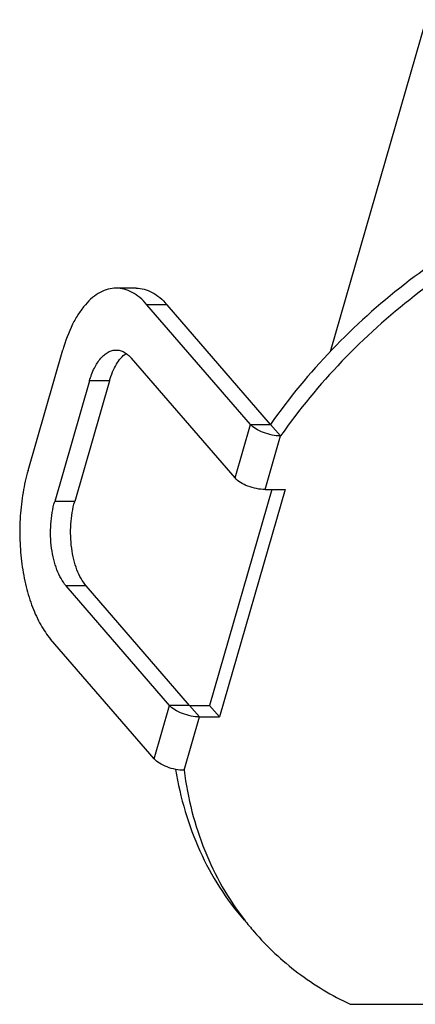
# Model space of a CAD drawing. Header units: millimetres. Extents: x 0 to 420, y 0 to 297.
# Tile 6 of 10: x 293 to 318, y 111 to 175. Entities that reach past the tile are written whole.
import ezdxf

# ---------------------------------------------------------------- set-up
doc = ezdxf.new("R2010")
doc.units = ezdxf.units.MM
doc.header["$LTSCALE"] = 23.1
doc.layers.get('0').update_dxf_attribs({"linetype": 'CONTINUOUS'})
doc.layers.add('02___PRT_ALL_AXES', color=7, linetype='CONTINUOUS')

msp = doc.modelspace()

# ---------------------------------------------------------------- linework, layer by layer
at = {"color": 7, "linetype": 'CONTINUOUS'}
for p, q in [((312.88, 153.545), (319.082, 175.03)), ((300.276, 157.64), (298.977, 157.64)), ((307.689, 148.818), (300.977, 156.568)), ((302.276, 156.568), (300.977, 156.568)), ((293.261, 145.838), (295.513, 153.64)), ((307.689, 148.818), (308.988, 148.818)), ((308.988, 148.818), (309.638, 148.068)), ((301.437, 127.16), (294.725, 134.91)), ((314.163, 111.253), (335.821, 111.253))]:
    msp.add_line(p, q, dxfattribs=at)
at = {"color": 3, "linetype": 'CONTINUOUS'}
msp.add_line((308.988, 148.818), (302.276, 156.568), dxfattribs=at)
at = {"color": 7, "linetype": 'CONTINUOUS'}
msp.add_arc((321.755, 127.932), 18.296, 217.78551, 220.88887, dxfattribs=at)
at = {"color": 3, "linetype": 'CONTINUOUS'}
for points, knots in [([(328.506, 163.964), (326.584, 163.249), (322.807, 161.483), (317.578, 158.001), (312.882, 153.774), (310.192, 150.525), (308.988, 148.818)], [0, 0, 0, 0, 0.245727, 0.497005, 0.74982, 1, 1, 1, 1]), ([(300.276, 157.64), (300.452, 157.64), (300.813, 157.592), (301.336, 157.379), (301.835, 157.033), (302.133, 156.734), (302.276, 156.568)], [0, 0, 0, 0, 0.225311, 0.461647, 0.718098, 1, 1, 1, 1]), ([(302.836, 126.463), (302.983, 125.545), (303.388, 123.745), (304.344, 121.176), (305.627, 118.806), (306.695, 117.375), (307.274, 116.706)], [0, 0, 0, 0, 0.257232, 0.508407, 0.755313, 1, 1, 1, 1])]:
    msp.add_open_spline(points, degree=3, knots=knots, dxfattribs=at)
at = {"color": 7, "linetype": 'CONTINUOUS'}
for points, knots in [([(329.156, 163.214), (327.233, 162.498), (323.456, 160.733), (318.228, 157.251), (313.531, 153.024), (310.842, 149.775), (309.638, 148.068)], [0, 0, 0, 0, 0.245735, 0.497006, 0.749813, 1, 1, 1, 1]), ([(298.977, 157.64), (298.802, 157.64), (298.441, 157.592), (297.918, 157.378), (297.419, 157.033), (296.95, 156.562), (296.517, 155.976), (295.977, 155.018), (295.677, 154.208), (295.513, 153.64)], [0, 0, 0, 0, 0.093502, 0.191569, 0.297902, 0.414944, 0.543856, 0.684877, 1, 1, 1, 1]), ([(300.977, 156.568), (300.834, 156.734), (300.536, 157.033), (300.037, 157.379), (299.514, 157.592), (299.153, 157.64), (298.977, 157.64)], [0, 0, 0, 0, 0.281902, 0.538353, 0.774689, 1, 1, 1, 1]), ([(293.261, 145.838), (293.126, 145.369), (292.908, 144.39), (292.733, 142.874), (292.708, 141.319), (292.833, 139.784), (293.103, 138.326), (293.509, 136.999), (294.034, 135.852), (294.482, 135.191), (294.725, 134.91)], [0, 0, 0, 0, 0.128599, 0.263635, 0.401276, 0.537607, 0.66875, 0.791206, 0.902201, 1, 1, 1, 1]), ([(303.385, 126.41), (303.501, 125.51), (303.835, 123.743), (304.664, 121.205), (305.805, 118.844), (306.769, 117.401), (307.296, 116.722)], [0, 0, 0, 0, 0.257675, 0.509229, 0.756026, 1, 1, 1, 1]), ([(307.924, 115.956), (308.773, 114.975), (310.705, 113.175), (312.969, 111.819), (314.163, 111.253)], [0, 0, 0, 0, 0.495275, 1, 1, 1, 1])]:
    msp.add_open_spline(points, degree=3, knots=knots, dxfattribs=at)
at = {"layer": '02___PRT_ALL_AXES', "color": 7, "linetype": 'CONTINUOUS'}
for p, q in [((306.687, 145.347), (299.975, 153.097)), ((297.243, 151.633), (294.991, 143.831)), ((298.542, 151.633), (297.243, 151.633)), ((306.687, 145.347), (307.689, 148.818)), ((308.635, 144.597), (309.638, 148.068)), ((309.938, 144.597), (305.685, 129.867)), ((308.635, 144.597), (309.938, 144.597)), ((296.29, 143.831), (294.991, 143.831)), ((302.435, 130.617), (295.723, 138.367)), ((297.022, 138.367), (295.723, 138.367)), ((301.437, 127.16), (302.435, 130.617)), ((303.734, 130.617), (302.435, 130.617)), ((303.734, 130.617), (304.383, 129.867)), ((305.036, 130.617), (305.685, 129.867)), ((303.385, 126.41), (304.383, 129.867)), ((304.383, 129.867), (305.685, 129.867))]:
    msp.add_line(p, q, dxfattribs=at)
at = {"layer": '02___PRT_ALL_AXES', "color": 3, "linetype": 'CONTINUOUS'}
for p, q in [((298.542, 151.633), (296.29, 143.831)), ((309.072, 144.597), (305.036, 130.617)), ((303.734, 130.617), (297.022, 138.367)), ((303.734, 130.617), (305.036, 130.617))]:
    msp.add_line(p, q, dxfattribs=at)
at = {"layer": '02___PRT_ALL_AXES', "color": 7, "linetype": 'CONTINUOUS'}
for points, knots in [([(297.243, 151.633), (297.325, 151.917), (297.517, 152.434), (297.868, 153), (298.196, 153.329), (298.446, 153.502), (298.707, 153.608), (298.887, 153.633), (298.975, 153.633)], [0, 0, 0, 0, 0.315272, 0.584856, 0.701933, 0.808338, 0.906455, 1, 1, 1, 1]), ([(298.975, 153.633), (299.063, 153.633), (299.244, 153.608), (299.505, 153.502), (299.754, 153.329), (299.903, 153.18), (299.975, 153.097)], [0, 0, 0, 0, 0.225289, 0.461685, 0.718228, 1, 1, 1, 1]), ([(309.638, 148.068), (309.454, 148.068), (309.076, 148.112), (308.534, 148.269), (308.056, 148.498), (307.787, 148.705), (307.689, 148.818)], [0, 0, 0, 0, 0.257438, 0.531618, 0.788882, 1, 1, 1, 1]), ([(308.635, 144.597), (308.452, 144.597), (308.074, 144.641), (307.532, 144.797), (307.054, 145.027), (306.785, 145.233), (306.687, 145.347)], [0, 0, 0, 0, 0.257438, 0.531618, 0.788882, 1, 1, 1, 1]), ([(295.723, 138.367), (295.602, 138.507), (295.377, 138.838), (295.115, 139.411), (294.912, 140.075), (294.73, 141.061), (294.691, 142.336), (294.852, 143.351), (294.991, 143.831)], [0, 0, 0, 0, 0.09785, 0.208953, 0.331481, 0.46272, 0.73654, 1, 1, 1, 1]), ([(304.383, 129.867), (304.2, 129.867), (303.822, 129.911), (303.28, 130.068), (302.802, 130.297), (302.533, 130.504), (302.435, 130.617)], [0, 0, 0, 0, 0.257438, 0.531618, 0.788882, 1, 1, 1, 1]), ([(303.385, 126.41), (303.202, 126.41), (302.824, 126.454), (302.282, 126.611), (301.804, 126.84), (301.535, 127.047), (301.437, 127.16)], [0, 0, 0, 0, 0.257438, 0.531618, 0.788882, 1, 1, 1, 1])]:
    msp.add_open_spline(points, degree=3, knots=knots, dxfattribs=at)
at = {"layer": '02___PRT_ALL_AXES', "color": 3, "linetype": 'CONTINUOUS'}
for points, knots in [([(298.542, 151.633), (298.599, 151.831), (298.729, 152.205), (299.042, 152.836), (299.367, 153.239), (299.623, 153.415)], [0, 0, 0, 0, 0.292856, 0.559146, 1, 1, 1, 1]), ([(297.022, 138.367), (296.901, 138.507), (296.677, 138.838), (296.414, 139.411), (296.211, 140.075), (296.029, 141.061), (295.99, 142.336), (296.151, 143.351), (296.29, 143.831)], [0, 0, 0, 0, 0.09785, 0.208953, 0.331481, 0.46272, 0.73654, 1, 1, 1, 1])]:
    msp.add_open_spline(points, degree=3, knots=knots, dxfattribs=at)

doc.saveas('drawing.dxf')
